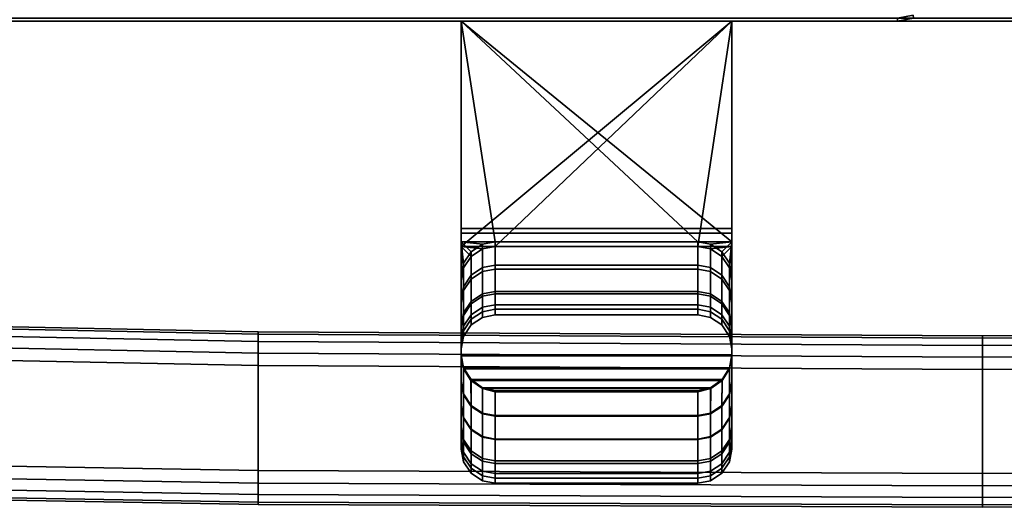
# Model space of a CAD drawing. Extents: x -17.9 to 17.9, y -15.3 to 14.9.
# Tile 5 of 12: x -4.4 to 0.1, y -15.3 to -13.1. Entities that reach past the tile are written whole.
import ezdxf

# ---------------------------------------------------------------- set-up
doc = ezdxf.new("R2010")
doc.units = 0
doc.linetypes.add('SOLIDLINE', pattern=[0])
doc.layers.add('BSH_B36CL80ENS_SYMBOL__1', color=7, linetype='SOLIDLINE')

msp = doc.modelspace()

# ---------------------------------------------------------------- linework, layer by layer
at = {"layer": 'BSH_B36CL80ENS_SYMBOL__1', "color": 7}
for points in [[(-0.319023, -13.0973, 38.5531), (-0.317447, -13.1115, 38.6247), (-0.390636, -13.126, 38.6247), (-0.390636, -13.1115, 38.5515)], [(-0.319023, -13.0973, 71.7012), (-0.390636, -13.1115, 71.7028), (-0.390636, -13.126, 71.6296), (-0.317447, -13.1115, 71.6296)], [(-17.7291, -13.1115, 71.7028), (-17.7291, -13.126, 71.6296), (-0.390636, -13.126, 71.6296), (-0.390636, -13.1115, 71.7028)], [(-0.390636, -13.1115, 38.5515), (-0.390636, -13.126, 38.6247), (-17.7291, -13.126, 38.6247), (-17.7291, -13.1115, 38.5515)], [(-17.7291, -13.1115, 37.8653), (-17.7291, -13.126, 37.7921), (17.7291, -13.126, 37.7921), (17.7291, -13.1115, 37.8653)], [(-17.7291, -13.126, 27.725), (-17.7291, -13.1115, 27.6518), (17.7291, -13.1115, 27.6518), (17.7291, -13.126, 27.725)], [(-17.7291, -13.1115, 26.8774), (-17.7291, -13.126, 26.8042), (17.7291, -13.126, 26.8042), (17.7291, -13.1115, 26.8774)], [(-17.7291, -13.126, 1.49824), (-17.7291, -13.1115, 1.42505), (17.7291, -13.1115, 1.42505), (17.7291, -13.126, 1.49824)], [(-17.7291, -13.126, 71.6296), (-2.38601, -13.126, 66.0516), (-2.38601, -13.126, 68.1054)], [(-17.7291, -13.126, 38.6247), (-2.38601, -13.126, 42.4279), (-2.38601, -13.126, 44.4752)], [(-2.38601, -13.126, 44.4752), (-2.38601, -13.126, 66.0516), (-17.7291, -13.126, 71.6296), (-17.7291, -13.126, 38.6247)], [(-2.38601, -13.126, 68.1054), (-1.14812, -13.126, 68.1054), (-0.390636, -13.126, 71.6296), (-17.7291, -13.126, 71.6296)], [(-0.390636, -13.126, 38.6247), (-1.14812, -13.126, 42.4279), (-2.38601, -13.126, 42.4279), (-17.7291, -13.126, 38.6247)], [(13.647, -13.126, 35.7636), (-13.6804, -13.126, 35.7636), (-17.7291, -13.126, 27.725), (17.7291, -13.126, 27.725)], [(17.7291, -13.126, 37.7921), (-17.7291, -13.126, 37.7921), (-13.6804, -13.126, 37.0091), (13.647, -13.126, 37.0091)], [(13.647, -13.126, 24.6824), (-13.6804, -13.126, 24.6824), (-17.7291, -13.126, 1.49824), (17.7291, -13.126, 1.49824)], [(17.7291, -13.126, 26.8042), (-17.7291, -13.126, 26.8042), (-13.6804, -13.126, 25.9279), (13.647, -13.126, 25.9279)], [(-13.6804, -13.126, 35.7636), (13.647, -13.126, 35.7636), (13.647, -13.126, 37.0091), (-13.6804, -13.126, 37.0091)], [(-13.6804, -13.126, 24.6824), (13.647, -13.126, 24.6824), (13.647, -13.126, 25.9279), (-13.6804, -13.126, 25.9279)], [(-1.14812, -13.126, 44.4752), (-1.14812, -13.126, 66.0516), (-2.38601, -13.126, 66.0516), (-2.38601, -13.126, 44.4752)], [(-1.14812, -13.126, 42.4279), (-1.14812, -14.0735, 42.4279), (-2.38601, -14.0735, 42.4279), (-2.38601, -13.126, 42.4279)], [(-2.38601, -13.126, 68.1054), (-2.38601, -14.0945, 68.1054), (-1.14812, -14.0945, 68.1054), (-1.14812, -13.126, 68.1054)], [(-2.38601, -14.1342, 44.4752), (-2.38601, -13.126, 44.4752), (-2.38601, -13.126, 42.4279), (-2.38601, -14.0735, 42.4279)], [(-2.38601, -14.0945, 68.1054), (-2.38601, -13.126, 68.1054), (-2.38601, -13.126, 66.0516), (-2.38601, -14.1552, 66.0516)], [(-2.38601, -13.126, 44.4752), (-2.38601, -14.1342, 44.4752), (-2.23112, -14.1342, 44.4752)], [(-2.38601, -13.126, 44.4752), (-2.23112, -14.1342, 44.4752), (-1.303, -14.1342, 44.4752)], [(-2.38601, -13.126, 44.4752), (-1.303, -14.1342, 44.4752), (-1.14812, -14.1342, 44.4752)], [(-2.38601, -13.126, 44.4752), (-1.14812, -14.1342, 44.4752), (-1.14812, -13.126, 44.4752)], [(-1.14812, -13.126, 66.0516), (-2.23112, -14.1552, 66.0516), (-2.38601, -14.1552, 66.0516)], [(-1.14812, -13.126, 66.0516), (-2.38601, -14.1552, 66.0516), (-2.38601, -13.126, 66.0516)], [(-1.14812, -13.126, 66.0516), (-1.303, -14.1552, 66.0516), (-2.23112, -14.1552, 66.0516)], [(-1.14812, -13.126, 66.0516), (-1.14812, -14.1552, 66.0516), (-1.303, -14.1552, 66.0516)], [(-1.14812, -13.126, 44.4752), (-1.14812, -14.1342, 44.4752), (-1.14812, -14.0735, 42.4279), (-1.14812, -13.126, 42.4279)], [(-1.14812, -13.126, 68.1054), (-1.14812, -14.0945, 68.1054), (-1.14812, -14.1552, 66.0516), (-1.14812, -13.126, 66.0516)], [(-1.14812, -13.126, 68.1054), (-1.14812, -13.126, 66.0516), (-1.14812, -13.126, 44.4752)], [(-1.14812, -13.126, 68.1054), (-1.14812, -13.126, 44.4752), (-1.14812, -13.126, 42.4279)], [(-1.14812, -13.126, 68.1054), (-1.14812, -13.126, 42.4279), (-0.390636, -13.126, 38.6247)], [(-1.14812, -13.126, 68.1054), (-0.390636, -13.126, 38.6247), (-0.390636, -13.126, 71.6296)], [(-0.390636, -13.126, 38.6247), (-0.317447, -13.1115, 38.6247), (-0.317447, -13.1115, 71.6296), (-0.390636, -13.126, 71.6296)], [(-1.14812, -14.0735, 42.4279), (-1.14812, -14.6547, 42.4667), (-2.38601, -14.6547, 42.4667), (-2.38601, -14.0735, 42.4279)], [(-2.38601, -14.0735, 42.4279), (-2.38601, -14.6547, 42.4667), (-2.38601, -14.7763, 44.4752)], [(-2.38601, -14.0735, 42.4279), (-2.38601, -14.7763, 44.4752), (-2.38601, -14.2893, 44.4752)], [(-2.38601, -14.0735, 42.4279), (-2.38601, -14.2893, 44.4752), (-2.38601, -14.1342, 44.4752)], [(-2.38601, -14.0945, 68.1054), (-2.38601, -14.6507, 68.0805), (-1.14812, -14.6507, 68.0805), (-1.14812, -14.0945, 68.1054)], [(-2.38601, -14.1552, 66.0516), (-2.38601, -14.6507, 68.0805), (-2.38601, -14.0945, 68.1054)], [(-1.14812, -14.1342, 44.4752), (-1.14812, -14.6547, 42.4667), (-1.14812, -14.0735, 42.4279)], [(-1.14812, -14.0945, 68.1054), (-1.14812, -14.6507, 68.0805), (-1.14812, -14.7722, 66.0516)], [(-1.14812, -14.0945, 68.1054), (-1.14812, -14.7722, 66.0516), (-1.14812, -14.3103, 66.0516)], [(-1.14812, -14.0945, 68.1054), (-1.14812, -14.3103, 66.0516), (-1.14812, -14.1552, 66.0516)], [(-2.38601, -14.1342, 44.4752), (-2.37513, -14.2322, 44.4752), (-2.34064, -14.1797, 44.4752)], [(-2.38601, -14.2893, 44.4752), (-2.37513, -14.2322, 44.4752), (-2.38601, -14.1342, 44.4752)], [(-2.34064, -14.1797, 44.4752), (-2.28814, -14.1451, 44.4752), (-2.38601, -14.1342, 44.4752)], [(-2.28814, -14.1451, 44.4752), (-2.23112, -14.1342, 44.4752), (-2.38601, -14.1342, 44.4752)], [(-2.28814, -14.1451, 44.4752), (-2.28814, -14.2696, 46.4975), (-2.23112, -14.2588, 46.4975), (-2.23112, -14.1342, 44.4752)], [(-1.303, -14.2588, 46.4975), (-1.303, -14.1342, 44.4752), (-2.23112, -14.1342, 44.4752), (-2.23112, -14.2588, 46.4975)], [(-1.14812, -14.1342, 44.4752), (-1.303, -14.1342, 44.4752), (-1.24599, -14.1451, 44.4752)], [(-1.24599, -14.1451, 44.4752), (-1.303, -14.1342, 44.4752), (-1.303, -14.2588, 46.4975), (-1.24599, -14.2696, 46.4975)], [(-1.24599, -14.1451, 44.4752), (-1.19348, -14.1797, 44.4752), (-1.14812, -14.1342, 44.4752)], [(-1.19348, -14.1797, 44.4752), (-1.15899, -14.2322, 44.4752), (-1.14812, -14.1342, 44.4752)], [(-1.14812, -14.1342, 44.4752), (-1.15899, -14.2322, 44.4752), (-1.14812, -14.2893, 44.4752)], [(-1.14812, -14.1342, 44.4752), (-1.14812, -14.2893, 44.4752), (-1.14812, -14.7763, 44.4752)], [(-1.14812, -14.1342, 44.4752), (-1.14812, -14.7763, 44.4752), (-1.14812, -14.6547, 42.4667)], [(-2.38601, -14.1552, 66.0516), (-2.28814, -14.1661, 66.0516), (-2.34064, -14.2007, 66.0516)], [(-2.37513, -14.2532, 66.0516), (-2.38601, -14.3103, 66.0516), (-2.38601, -14.1552, 66.0516)], [(-2.28814, -14.1661, 66.0516), (-2.38601, -14.1552, 66.0516), (-2.23112, -14.1552, 66.0516)], [(-2.34064, -14.2007, 66.0516), (-2.37513, -14.2532, 66.0516), (-2.38601, -14.1552, 66.0516)], [(-2.38601, -14.1552, 66.0516), (-2.38601, -14.3103, 66.0516), (-2.38601, -14.7722, 66.0516)], [(-2.38601, -14.1552, 66.0516), (-2.38601, -14.7722, 66.0516), (-2.38601, -14.6507, 68.0805)], [(-2.37513, -14.2322, 44.4752), (-2.37513, -14.3567, 46.4975), (-2.34064, -14.3041, 46.4975), (-2.34064, -14.1797, 44.4752)], [(-2.34064, -14.1797, 44.4752), (-2.34064, -14.3041, 46.4975), (-2.28814, -14.2696, 46.4975), (-2.28814, -14.1451, 44.4752)], [(-2.28814, -14.252, 63.8029), (-2.34064, -14.2865, 63.8029), (-2.34064, -14.2007, 66.0516), (-2.28814, -14.1661, 66.0516)], [(-2.23112, -14.2411, 63.8029), (-2.28814, -14.252, 63.8029), (-2.28814, -14.1661, 66.0516), (-2.23112, -14.1552, 66.0516)], [(-1.303, -14.2411, 63.8029), (-2.23112, -14.2411, 63.8029), (-2.23112, -14.1552, 66.0516), (-1.303, -14.1552, 66.0516)], [(-1.14812, -14.1552, 66.0516), (-1.24599, -14.1661, 66.0516), (-1.303, -14.1552, 66.0516)], [(-1.24599, -14.252, 63.8029), (-1.303, -14.2411, 63.8029), (-1.303, -14.1552, 66.0516), (-1.24599, -14.1661, 66.0516)], [(-1.24599, -14.1451, 44.4752), (-1.24599, -14.2696, 46.4975), (-1.19348, -14.3041, 46.4975), (-1.19348, -14.1797, 44.4752)], [(-1.19348, -14.2007, 66.0516), (-1.24599, -14.1661, 66.0516), (-1.14812, -14.1552, 66.0516)], [(-1.19348, -14.2865, 63.8029), (-1.24599, -14.252, 63.8029), (-1.24599, -14.1661, 66.0516), (-1.19348, -14.2007, 66.0516)], [(-1.15899, -14.2532, 66.0516), (-1.19348, -14.2007, 66.0516), (-1.14812, -14.1552, 66.0516)], [(-1.19348, -14.1797, 44.4752), (-1.19348, -14.3041, 46.4975), (-1.15899, -14.3567, 46.4975), (-1.15899, -14.2322, 44.4752)], [(-1.14812, -14.1552, 66.0516), (-1.14812, -14.3103, 66.0516), (-1.15899, -14.2532, 66.0516)], [(-2.37513, -14.2322, 44.4752), (-2.38601, -14.2893, 44.4752), (-2.38601, -14.4137, 46.4975), (-2.37513, -14.3567, 46.4975)], [(-2.34064, -14.2865, 63.8029), (-2.37513, -14.3391, 63.8029), (-2.37513, -14.2532, 66.0516), (-2.34064, -14.2007, 66.0516)], [(-1.15899, -14.3391, 63.8029), (-1.19348, -14.2865, 63.8029), (-1.19348, -14.2007, 66.0516), (-1.15899, -14.2532, 66.0516)], [(-1.15899, -14.2322, 44.4752), (-1.15899, -14.3567, 46.4975), (-1.14812, -14.4137, 46.4975), (-1.14812, -14.2893, 44.4752)], [(-2.37513, -14.3391, 63.8029), (-2.38601, -14.3962, 63.8029), (-2.38601, -14.3103, 66.0516), (-2.37513, -14.2532, 66.0516)], [(-2.28814, -14.383, 60.8029), (-2.34064, -14.4175, 60.8029), (-2.34064, -14.2865, 63.8029), (-2.28814, -14.252, 63.8029)], [(-2.28814, -14.2696, 46.4975), (-2.34064, -14.3041, 46.4975), (-2.34064, -14.4064, 48.8029), (-2.28814, -14.3719, 48.8029)], [(-2.23112, -14.3721, 60.8029), (-2.28814, -14.383, 60.8029), (-2.28814, -14.252, 63.8029), (-2.23112, -14.2411, 63.8029)], [(-2.23112, -14.2588, 46.4975), (-2.28814, -14.2696, 46.4975), (-2.28814, -14.3719, 48.8029), (-2.23112, -14.361, 48.8029)], [(-1.303, -14.2411, 63.8029), (-1.303, -14.3721, 60.8029), (-2.23112, -14.3721, 60.8029), (-2.23112, -14.2411, 63.8029)], [(-1.303, -14.361, 48.8029), (-1.303, -14.2588, 46.4975), (-2.23112, -14.2588, 46.4975), (-2.23112, -14.361, 48.8029)], [(-1.24599, -14.383, 60.8029), (-1.303, -14.3721, 60.8029), (-1.303, -14.2411, 63.8029), (-1.24599, -14.252, 63.8029)], [(-1.24599, -14.2696, 46.4975), (-1.303, -14.2588, 46.4975), (-1.303, -14.361, 48.8029), (-1.24599, -14.3719, 48.8029)], [(-1.19348, -14.4175, 60.8029), (-1.24599, -14.383, 60.8029), (-1.24599, -14.252, 63.8029), (-1.19348, -14.2865, 63.8029)], [(-1.19348, -14.3041, 46.4975), (-1.24599, -14.2696, 46.4975), (-1.24599, -14.3719, 48.8029), (-1.19348, -14.4064, 48.8029)], [(-1.14812, -14.3962, 63.8029), (-1.15899, -14.3391, 63.8029), (-1.15899, -14.2532, 66.0516), (-1.14812, -14.3103, 66.0516)], [(-2.38601, -14.4137, 46.4975), (-2.38601, -14.2893, 44.4752), (-2.38601, -14.7763, 44.4752), (-2.38601, -14.8801, 46.4975)], [(-2.38601, -14.3962, 63.8029), (-2.38601, -14.883, 63.8029), (-2.38601, -14.7722, 66.0516), (-2.38601, -14.3103, 66.0516)], [(-2.34064, -14.4175, 60.8029), (-2.37513, -14.47, 60.8029), (-2.37513, -14.3391, 63.8029), (-2.34064, -14.2865, 63.8029)], [(-2.34064, -14.3041, 46.4975), (-2.37513, -14.3567, 46.4975), (-2.37513, -14.4589, 48.8029), (-2.34064, -14.4064, 48.8029)], [(-1.15899, -14.47, 60.8029), (-1.19348, -14.4175, 60.8029), (-1.19348, -14.2865, 63.8029), (-1.15899, -14.3391, 63.8029)], [(-1.15899, -14.3567, 46.4975), (-1.19348, -14.3041, 46.4975), (-1.19348, -14.4064, 48.8029), (-1.15899, -14.4589, 48.8029)], [(-1.14812, -14.8801, 46.4975), (-1.14812, -14.7763, 44.4752), (-1.14812, -14.2893, 44.4752), (-1.14812, -14.4137, 46.4975)], [(-1.14812, -14.883, 63.8029), (-1.14812, -14.3962, 63.8029), (-1.14812, -14.3103, 66.0516), (-1.14812, -14.7722, 66.0516)], [(-2.37513, -14.47, 60.8029), (-2.38601, -14.5271, 60.8029), (-2.38601, -14.3962, 63.8029), (-2.37513, -14.3391, 63.8029)], [(-2.37513, -14.3567, 46.4975), (-2.38601, -14.4137, 46.4975), (-2.38601, -14.5159, 48.8029), (-2.37513, -14.4589, 48.8029)], [(-2.23112, -14.361, 48.8029), (-2.28814, -14.3719, 48.8029), (-2.28814, -14.4332, 51.8029), (-2.23112, -14.4223, 51.8029)], [(-1.303, -14.4223, 51.8029), (-1.303, -14.361, 48.8029), (-2.23112, -14.361, 48.8029), (-2.23112, -14.4223, 51.8029)], [(-1.24599, -14.3719, 48.8029), (-1.303, -14.361, 48.8029), (-1.303, -14.4223, 51.8029), (-1.24599, -14.4332, 51.8029)], [(-1.14812, -14.5271, 60.8029), (-1.15899, -14.47, 60.8029), (-1.15899, -14.3391, 63.8029), (-1.14812, -14.3962, 63.8029)], [(-1.14812, -14.4137, 46.4975), (-1.15899, -14.3567, 46.4975), (-1.15899, -14.4589, 48.8029), (-1.14812, -14.5159, 48.8029)], [(-2.38601, -14.3962, 63.8029), (-2.38601, -14.5271, 60.8029), (-2.38601, -14.9926, 60.8029), (-2.38601, -14.883, 63.8029)], [(-2.38601, -14.5159, 48.8029), (-2.38601, -14.4137, 46.4975), (-2.38601, -14.8801, 46.4975), (-2.38601, -14.9799, 48.8029)], [(-2.34064, -14.4064, 48.8029), (-2.37513, -14.4589, 48.8029), (-2.37513, -14.5201, 51.8029), (-2.34064, -14.4676, 51.8029)], [(-2.28814, -14.3719, 48.8029), (-2.34064, -14.4064, 48.8029), (-2.34064, -14.4676, 51.8029), (-2.28814, -14.4332, 51.8029)], [(-2.28814, -14.4532, 57.8029), (-2.34064, -14.4876, 57.8029), (-2.34064, -14.4175, 60.8029), (-2.28814, -14.383, 60.8029)], [(-2.23112, -14.4423, 57.8029), (-2.28814, -14.4532, 57.8029), (-2.28814, -14.383, 60.8029), (-2.23112, -14.3721, 60.8029)], [(-1.303, -14.3721, 60.8029), (-1.303, -14.4423, 57.8029), (-2.23112, -14.4423, 57.8029), (-2.23112, -14.3721, 60.8029)], [(-1.24599, -14.4532, 57.8029), (-1.303, -14.4423, 57.8029), (-1.303, -14.3721, 60.8029), (-1.24599, -14.383, 60.8029)], [(-1.19348, -14.4064, 48.8029), (-1.24599, -14.3719, 48.8029), (-1.24599, -14.4332, 51.8029), (-1.19348, -14.4676, 51.8029)], [(-1.19348, -14.4876, 57.8029), (-1.24599, -14.4532, 57.8029), (-1.24599, -14.383, 60.8029), (-1.19348, -14.4175, 60.8029)], [(-1.15899, -14.4589, 48.8029), (-1.19348, -14.4064, 48.8029), (-1.19348, -14.4676, 51.8029), (-1.15899, -14.5201, 51.8029)], [(-1.14812, -14.883, 63.8029), (-1.14812, -14.9926, 60.8029), (-1.14812, -14.5271, 60.8029), (-1.14812, -14.3962, 63.8029)], [(-1.14812, -14.9799, 48.8029), (-1.14812, -14.8801, 46.4975), (-1.14812, -14.4137, 46.4975), (-1.14812, -14.5159, 48.8029)], [(-2.37513, -14.4589, 48.8029), (-2.38601, -14.5159, 48.8029), (-2.38601, -14.5772, 51.8029), (-2.37513, -14.5201, 51.8029)], [(-2.34064, -14.4876, 57.8029), (-2.37513, -14.5402, 57.8029), (-2.37513, -14.47, 60.8029), (-2.34064, -14.4175, 60.8029)], [(-2.28814, -14.4332, 51.8029), (-2.34064, -14.4676, 51.8029), (-2.34064, -14.5135, 54.8029), (-2.28814, -14.4791, 54.8029)], [(-2.28814, -14.4791, 54.8029), (-2.34064, -14.5135, 54.8029), (-2.34064, -14.4876, 57.8029), (-2.28814, -14.4532, 57.8029)], [(-2.23112, -14.4223, 51.8029), (-2.28814, -14.4332, 51.8029), (-2.28814, -14.4791, 54.8029), (-2.23112, -14.4682, 54.8029)], [(-2.23112, -14.4682, 54.8029), (-2.28814, -14.4791, 54.8029), (-2.28814, -14.4532, 57.8029), (-2.23112, -14.4423, 57.8029)], [(-1.303, -14.4682, 54.8029), (-1.303, -14.4223, 51.8029), (-2.23112, -14.4223, 51.8029), (-2.23112, -14.4682, 54.8029)], [(-1.303, -14.4423, 57.8029), (-1.303, -14.4682, 54.8029), (-2.23112, -14.4682, 54.8029), (-2.23112, -14.4423, 57.8029)], [(-1.24599, -14.4332, 51.8029), (-1.303, -14.4223, 51.8029), (-1.303, -14.4682, 54.8029), (-1.24599, -14.4791, 54.8029)], [(-1.24599, -14.4791, 54.8029), (-1.303, -14.4682, 54.8029), (-1.303, -14.4423, 57.8029), (-1.24599, -14.4532, 57.8029)], [(-1.19348, -14.4676, 51.8029), (-1.24599, -14.4332, 51.8029), (-1.24599, -14.4791, 54.8029), (-1.19348, -14.5135, 54.8029)], [(-1.19348, -14.5135, 54.8029), (-1.24599, -14.4791, 54.8029), (-1.24599, -14.4532, 57.8029), (-1.19348, -14.4876, 57.8029)], [(-1.15899, -14.5402, 57.8029), (-1.19348, -14.4876, 57.8029), (-1.19348, -14.4175, 60.8029), (-1.15899, -14.47, 60.8029)], [(-1.14812, -14.5159, 48.8029), (-1.15899, -14.4589, 48.8029), (-1.15899, -14.5201, 51.8029), (-1.14812, -14.5772, 51.8029)], [(-3.31487, -14.5447, 35.9185), (-6.31487, -14.4843, 35.9185), (-6.31487, -14.4843, 36.8542), (-3.31487, -14.5447, 36.8542)], [(-6.31487, -14.4843, 36.8542), (-6.31487, -14.4952, 36.9112), (-3.31487, -14.5556, 36.9112), (-3.31487, -14.5447, 36.8542)], [(-6.31487, -14.4952, 35.8615), (-6.31487, -14.4843, 35.9185), (-3.31487, -14.5447, 35.9185), (-3.31487, -14.5556, 35.8615)], [(-3.31487, -14.5447, 24.8373), (-6.31487, -14.4843, 24.8373), (-6.31487, -14.4843, 25.773), (-3.31487, -14.5447, 25.773)], [(-6.31487, -14.4843, 25.773), (-6.31487, -14.4952, 25.83), (-3.31487, -14.5556, 25.83), (-3.31487, -14.5447, 25.773)], [(-6.31487, -14.4952, 24.7803), (-6.31487, -14.4843, 24.8373), (-3.31487, -14.5447, 24.8373), (-3.31487, -14.5556, 24.7803)], [(-6.31487, -14.5297, 35.809), (-6.31487, -14.4952, 35.8615), (-3.31487, -14.5556, 35.8615), (-3.31487, -14.5901, 35.809)], [(-6.31487, -14.4952, 36.9112), (-6.31487, -14.5297, 36.9637), (-3.31487, -14.5901, 36.9637), (-3.31487, -14.5556, 36.9112)], [(-6.31487, -14.5297, 24.7278), (-6.31487, -14.4952, 24.7803), (-3.31487, -14.5556, 24.7803), (-3.31487, -14.5901, 24.7278)], [(-6.31487, -14.4952, 25.83), (-6.31487, -14.5297, 25.8825), (-3.31487, -14.5901, 25.8825), (-3.31487, -14.5556, 25.83)], [(-2.37513, -14.5402, 57.8029), (-2.38601, -14.5972, 57.8029), (-2.38601, -14.5271, 60.8029), (-2.37513, -14.47, 60.8029)], [(-2.34064, -14.4676, 51.8029), (-2.37513, -14.5201, 51.8029), (-2.37513, -14.5661, 54.8029), (-2.34064, -14.5135, 54.8029)], [(-2.34064, -14.5135, 54.8029), (-2.37513, -14.5661, 54.8029), (-2.37513, -14.5402, 57.8029), (-2.34064, -14.4876, 57.8029)], [(-1.15899, -14.5201, 51.8029), (-1.19348, -14.4676, 51.8029), (-1.19348, -14.5135, 54.8029), (-1.15899, -14.5661, 54.8029)], [(-1.15899, -14.5661, 54.8029), (-1.19348, -14.5135, 54.8029), (-1.19348, -14.4876, 57.8029), (-1.15899, -14.5402, 57.8029)], [(-1.14812, -14.5972, 57.8029), (-1.15899, -14.5402, 57.8029), (-1.15899, -14.47, 60.8029), (-1.14812, -14.5271, 60.8029)], [(-6.31487, -14.5822, 35.7745), (-6.31487, -14.5297, 35.809), (-3.31487, -14.5901, 35.809), (-3.31487, -14.6426, 35.7745)], [(-6.31487, -14.5297, 36.9637), (-6.31487, -14.5822, 36.9982), (-3.31487, -14.6426, 36.9982), (-3.31487, -14.5901, 36.9637)], [(-6.31487, -14.5822, 24.6933), (-6.31487, -14.5297, 24.7278), (-3.31487, -14.5901, 24.7278), (-3.31487, -14.6426, 24.6933)], [(-6.31487, -14.5297, 25.8825), (-6.31487, -14.5822, 25.917), (-3.31487, -14.6426, 25.917), (-3.31487, -14.5901, 25.8825)], [(-0.000751, -14.563, 35.9185), (-3.31487, -14.5447, 35.9185), (-3.31487, -14.5447, 36.8542), (-0.000751, -14.563, 36.8542)], [(-0.000751, -14.563, 25.773), (-3.31487, -14.5447, 25.773), (-3.31487, -14.5556, 25.83), (-0.000751, -14.5739, 25.83)], [(-0.000751, -14.563, 36.8542), (-3.31487, -14.5447, 36.8542), (-3.31487, -14.5556, 36.9112), (-0.000751, -14.5739, 36.9112)], [(-0.000751, -14.5739, 24.7803), (-3.31487, -14.5556, 24.7803), (-3.31487, -14.5447, 24.8373), (-0.000751, -14.563, 24.8373)], [(-0.000751, -14.5739, 35.8615), (-3.31487, -14.5556, 35.8615), (-3.31487, -14.5447, 35.9185), (-0.000751, -14.563, 35.9185)], [(-0.000751, -14.563, 24.8373), (-3.31487, -14.5447, 24.8373), (-3.31487, -14.5447, 25.773), (-0.000751, -14.563, 25.773)], [(-2.38601, -14.5772, 51.8029), (-2.38601, -14.5159, 48.8029), (-2.38601, -14.9799, 48.8029), (-2.38601, -15.0386, 51.8029)], [(-2.37513, -14.5201, 51.8029), (-2.38601, -14.5772, 51.8029), (-2.38601, -14.6231, 54.8029), (-2.37513, -14.5661, 54.8029)], [(-2.38601, -14.5271, 60.8029), (-2.38601, -14.5972, 57.8029), (-2.38601, -15.0594, 57.8029), (-2.38601, -14.9926, 60.8029)], [(-2.37513, -14.5661, 54.8029), (-2.38601, -14.6231, 54.8029), (-2.38601, -14.5972, 57.8029), (-2.37513, -14.5402, 57.8029)], [(-1.14812, -14.5772, 51.8029), (-1.15899, -14.5201, 51.8029), (-1.15899, -14.5661, 54.8029), (-1.14812, -14.6231, 54.8029)], [(-1.14812, -14.6231, 54.8029), (-1.15899, -14.5661, 54.8029), (-1.15899, -14.5402, 57.8029), (-1.14812, -14.5972, 57.8029)], [(-1.14812, -15.0386, 51.8029), (-1.14812, -14.9799, 48.8029), (-1.14812, -14.5159, 48.8029), (-1.14812, -14.5772, 51.8029)], [(-1.14812, -14.9926, 60.8029), (-1.14812, -15.0594, 57.8029), (-1.14812, -14.5972, 57.8029), (-1.14812, -14.5271, 60.8029)], [(2.97392, -14.5447, 35.9185), (-0.000751, -14.563, 35.9185), (-0.000751, -14.563, 36.8542), (2.97392, -14.5447, 36.8542)], [(-0.000751, -14.563, 36.8542), (-0.000751, -14.5739, 36.9112), (2.97392, -14.5556, 36.9112), (2.97392, -14.5447, 36.8542)], [(-0.000751, -14.5739, 35.8615), (-0.000751, -14.563, 35.9185), (2.97392, -14.5447, 35.9185), (2.97392, -14.5556, 35.8615)], [(2.97392, -14.5447, 24.8373), (-0.000751, -14.563, 24.8373), (-0.000751, -14.563, 25.773), (2.97392, -14.5447, 25.773)], [(-0.000751, -14.563, 25.773), (-0.000751, -14.5739, 25.83), (2.97392, -14.5556, 25.83), (2.97392, -14.5447, 25.773)], [(-0.000751, -14.5739, 24.7803), (-0.000751, -14.563, 24.8373), (2.97392, -14.5447, 24.8373), (2.97392, -14.5556, 24.7803)], [(-6.31487, -14.6392, 35.7636), (-6.31487, -14.5822, 35.7745), (-3.31487, -14.6426, 35.7745), (-3.31487, -14.6996, 35.7636)], [(-6.31487, -14.5822, 36.9982), (-6.31487, -14.6392, 37.0091), (-3.31487, -14.6996, 37.0091), (-3.31487, -14.6426, 36.9982)], [(-6.31487, -14.6392, 24.6824), (-6.31487, -14.5822, 24.6933), (-3.31487, -14.6426, 24.6933), (-3.31487, -14.6996, 24.6824)], [(-6.31487, -14.5822, 25.917), (-6.31487, -14.6392, 25.9279), (-3.31487, -14.6996, 25.9279), (-3.31487, -14.6426, 25.917)], [(-0.000751, -14.6084, 24.7278), (-3.31487, -14.5901, 24.7278), (-3.31487, -14.5556, 24.7803), (-0.000751, -14.5739, 24.7803)], [(-0.000751, -14.6084, 35.809), (-3.31487, -14.5901, 35.809), (-3.31487, -14.5556, 35.8615), (-0.000751, -14.5739, 35.8615)], [(-0.000751, -14.5739, 36.9112), (-3.31487, -14.5556, 36.9112), (-3.31487, -14.5901, 36.9637), (-0.000751, -14.6084, 36.9637)], [(-0.000751, -14.5739, 25.83), (-3.31487, -14.5556, 25.83), (-3.31487, -14.5901, 25.8825), (-0.000751, -14.6084, 25.8825)], [(-0.000751, -14.6609, 24.6933), (-3.31487, -14.6426, 24.6933), (-3.31487, -14.5901, 24.7278), (-0.000751, -14.6084, 24.7278)], [(-0.000751, -14.6609, 35.7745), (-3.31487, -14.6426, 35.7745), (-3.31487, -14.5901, 35.809), (-0.000751, -14.6084, 35.809)], [(-0.000751, -14.6084, 36.9637), (-3.31487, -14.5901, 36.9637), (-3.31487, -14.6426, 36.9982), (-0.000751, -14.6609, 36.9982)], [(-0.000751, -14.6084, 25.8825), (-3.31487, -14.5901, 25.8825), (-3.31487, -14.6426, 25.917), (-0.000751, -14.6609, 25.917)], [(-2.38601, -14.6231, 54.8029), (-2.38601, -14.5772, 51.8029), (-2.38601, -15.0386, 51.8029), (-2.38601, -15.0819, 54.8029)], [(-1.14812, -15.0819, 54.8029), (-1.14812, -15.0386, 51.8029), (-1.14812, -14.5772, 51.8029), (-1.14812, -14.6231, 54.8029)], [(-0.000751, -14.6084, 35.809), (-0.000751, -14.5739, 35.8615), (2.97392, -14.5556, 35.8615), (2.97392, -14.5901, 35.809)], [(-0.000751, -14.5739, 36.9112), (-0.000751, -14.6084, 36.9637), (2.97392, -14.5901, 36.9637), (2.97392, -14.5556, 36.9112)], [(-0.000751, -14.6084, 24.7278), (-0.000751, -14.5739, 24.7803), (2.97392, -14.5556, 24.7803), (2.97392, -14.5901, 24.7278)], [(-0.000751, -14.5739, 25.83), (-0.000751, -14.6084, 25.8825), (2.97392, -14.5901, 25.8825), (2.97392, -14.5556, 25.83)], [(-0.000751, -14.6609, 35.7745), (-0.000751, -14.6084, 35.809), (2.97392, -14.5901, 35.809), (2.97392, -14.6426, 35.7745)], [(-0.000751, -14.6084, 36.9637), (-0.000751, -14.6609, 36.9982), (2.97392, -14.6426, 36.9982), (2.97392, -14.5901, 36.9637)], [(-0.000751, -14.6609, 24.6933), (-0.000751, -14.6084, 24.7278), (2.97392, -14.5901, 24.7278), (2.97392, -14.6426, 24.6933)], [(-0.000751, -14.6084, 25.8825), (-0.000751, -14.6609, 25.917), (2.97392, -14.6426, 25.917), (2.97392, -14.5901, 25.8825)], [(-3.31487, -15.1794, 35.7636), (-6.31487, -15.128, 35.7636), (-6.31487, -14.6392, 35.7636), (-3.31487, -14.6996, 35.7636)], [(-3.31487, -14.6996, 37.0091), (-6.31487, -14.6392, 37.0091), (-6.31487, -15.128, 37.0091), (-3.31487, -15.1794, 37.0091)], [(-3.31487, -15.1794, 24.6824), (-6.31487, -15.128, 24.6824), (-6.31487, -14.6392, 24.6824), (-3.31487, -14.6996, 24.6824)], [(-3.31487, -14.6996, 25.9279), (-6.31487, -14.6392, 25.9279), (-6.31487, -15.128, 25.9279), (-3.31487, -15.1794, 25.9279)], [(-2.38601, -14.5972, 57.8029), (-2.38601, -14.6231, 54.8029), (-2.38601, -15.0819, 54.8029), (-2.38601, -15.0594, 57.8029)], [(-1.14812, -15.0594, 57.8029), (-1.14812, -15.0819, 54.8029), (-1.14812, -14.6231, 54.8029), (-1.14812, -14.5972, 57.8029)], [(-0.000751, -14.7179, 24.6824), (-3.31487, -14.6996, 24.6824), (-3.31487, -14.6426, 24.6933), (-0.000751, -14.6609, 24.6933)], [(-0.000751, -14.7179, 35.7636), (-3.31487, -14.6996, 35.7636), (-3.31487, -14.6426, 35.7745), (-0.000751, -14.6609, 35.7745)], [(-0.000751, -14.6609, 25.917), (-3.31487, -14.6426, 25.917), (-3.31487, -14.6996, 25.9279), (-0.000751, -14.7179, 25.9279)], [(-0.000751, -14.6609, 36.9982), (-3.31487, -14.6426, 36.9982), (-3.31487, -14.6996, 37.0091), (-0.000751, -14.7179, 37.0091)], [(-2.38601, -14.7722, 66.0516), (-2.37513, -14.8293, 66.0516), (-2.37525, -14.7094, 68.0671), (-2.38601, -14.6507, 68.0805)], [(-2.38601, -14.6507, 68.0805), (-2.37525, -14.7094, 68.0671), (-1.15888, -14.7094, 68.0671), (-1.14812, -14.6507, 68.0805)], [(-2.38601, -14.6547, 42.4667), (-2.37527, -14.7137, 42.4813), (-2.37513, -14.8334, 44.4752), (-2.38601, -14.7763, 44.4752)], [(-1.14812, -14.6547, 42.4667), (-1.15885, -14.7137, 42.4813), (-2.37527, -14.7137, 42.4813), (-2.38601, -14.6547, 42.4667)], [(-1.14812, -14.6507, 68.0805), (-1.15888, -14.7094, 68.0671), (-1.15899, -14.8293, 66.0516), (-1.14812, -14.7722, 66.0516)], [(-1.14812, -14.7763, 44.4752), (-1.15899, -14.8334, 44.4752), (-1.15885, -14.7137, 42.4813), (-1.14812, -14.6547, 42.4667)], [(-0.000751, -14.7179, 35.7636), (-0.000751, -14.6609, 35.7745), (2.97392, -14.6426, 35.7745), (2.97392, -14.6996, 35.7636)], [(-0.000751, -14.6609, 36.9982), (-0.000751, -14.7179, 37.0091), (2.97392, -14.6996, 37.0091), (2.97392, -14.6426, 36.9982)], [(-0.000751, -14.7179, 24.6824), (-0.000751, -14.6609, 24.6933), (2.97392, -14.6426, 24.6933), (2.97392, -14.6996, 24.6824)], [(-0.000751, -14.6609, 25.917), (-0.000751, -14.7179, 25.9279), (2.97392, -14.6996, 25.9279), (2.97392, -14.6426, 25.917)], [(-0.000751, -15.1923, 35.7636), (-3.31487, -15.1794, 35.7636), (-3.31487, -14.6996, 35.7636), (-0.000751, -14.7179, 35.7636)], [(-0.000751, -14.7179, 37.0091), (-3.31487, -14.6996, 37.0091), (-3.31487, -15.1794, 37.0091), (-0.000751, -15.1923, 37.0091)], [(-0.000751, -15.1923, 24.6824), (-3.31487, -15.1794, 24.6824), (-3.31487, -14.6996, 24.6824), (-0.000751, -14.7179, 24.6824)], [(-0.000751, -14.7179, 25.9279), (-3.31487, -14.6996, 25.9279), (-3.31487, -15.1794, 25.9279), (-0.000751, -15.1923, 25.9279)], [(-2.37527, -14.7137, 42.4813), (-2.34144, -14.7679, 42.5186), (-2.34064, -14.886, 44.4752), (-2.37513, -14.8334, 44.4752)], [(-1.15885, -14.7137, 42.4813), (-1.19268, -14.7679, 42.5186), (-2.34144, -14.7679, 42.5186), (-2.37527, -14.7137, 42.4813)], [(-2.37513, -14.8293, 66.0516), (-2.34064, -14.8819, 66.0516), (-2.3413, -14.7636, 68.0309), (-2.37525, -14.7094, 68.0671)], [(-2.37525, -14.7094, 68.0671), (-2.3413, -14.7636, 68.0309), (-1.19282, -14.7636, 68.0309), (-1.15888, -14.7094, 68.0671)], [(-1.15888, -14.7094, 68.0671), (-1.19282, -14.7636, 68.0309), (-1.19348, -14.8819, 66.0516), (-1.15899, -14.8293, 66.0516)], [(-1.15899, -14.8334, 44.4752), (-1.19348, -14.886, 44.4752), (-1.19268, -14.7679, 42.5186), (-1.15885, -14.7137, 42.4813)], [(2.97392, -15.1794, 35.7636), (-0.000751, -15.1923, 35.7636), (-0.000751, -14.7179, 35.7636), (2.97392, -14.6996, 35.7636)], [(2.97392, -14.6996, 37.0091), (-0.000751, -14.7179, 37.0091), (-0.000751, -15.1923, 37.0091), (2.97392, -15.1794, 37.0091)], [(2.97392, -15.1794, 24.6824), (-0.000751, -15.1923, 24.6824), (-0.000751, -14.7179, 24.6824), (2.97392, -14.6996, 24.6824)], [(2.97392, -14.6996, 25.9279), (-0.000751, -14.7179, 25.9279), (-0.000751, -15.1923, 25.9279), (2.97392, -15.1794, 25.9279)], [(-2.38601, -14.883, 63.8029), (-2.37513, -14.94, 63.8029), (-2.37513, -14.8293, 66.0516), (-2.38601, -14.7722, 66.0516)], [(-2.34144, -14.7679, 42.5186), (-2.28938, -14.8048, 42.5728), (-2.28814, -14.9205, 44.4752), (-2.34064, -14.886, 44.4752)], [(-1.19268, -14.7679, 42.5186), (-1.24475, -14.8048, 42.5728), (-2.28938, -14.8048, 42.5728), (-2.34144, -14.7679, 42.5186)], [(-2.34064, -14.8819, 66.0516), (-2.28814, -14.9164, 66.0516), (-2.28916, -14.8006, 67.9773), (-2.3413, -14.7636, 68.0309)], [(-2.3413, -14.7636, 68.0309), (-2.28916, -14.8006, 67.9773), (-1.24496, -14.8006, 67.9773), (-1.19282, -14.7636, 68.0309)], [(-1.19282, -14.7636, 68.0309), (-1.24496, -14.8006, 67.9773), (-1.24599, -14.9164, 66.0516), (-1.19348, -14.8819, 66.0516)], [(-1.19348, -14.886, 44.4752), (-1.24599, -14.9205, 44.4752), (-1.24475, -14.8048, 42.5728), (-1.19268, -14.7679, 42.5186)], [(-1.14812, -14.7722, 66.0516), (-1.15899, -14.8293, 66.0516), (-1.15899, -14.94, 63.8029), (-1.14812, -14.883, 63.8029)], [(-2.37513, -14.8334, 44.4752), (-2.37513, -14.9372, 46.4975), (-2.38601, -14.8801, 46.4975), (-2.38601, -14.7763, 44.4752)], [(-2.28938, -14.8048, 42.5728), (-2.23112, -14.8189, 42.6317), (-2.23112, -14.9314, 44.4752), (-2.28814, -14.9205, 44.4752)], [(-1.24475, -14.8048, 42.5728), (-1.303, -14.8189, 42.6317), (-2.23112, -14.8189, 42.6317), (-2.28938, -14.8048, 42.5728)], [(-2.28814, -14.9164, 66.0516), (-2.23112, -14.9273, 66.0516), (-2.23112, -14.8148, 67.9189), (-2.28916, -14.8006, 67.9773)], [(-2.28916, -14.8006, 67.9773), (-2.23112, -14.8148, 67.9189), (-1.303, -14.8148, 67.9189), (-1.24496, -14.8006, 67.9773)], [(-1.303, -14.9273, 66.0516), (-1.303, -14.8148, 67.9189), (-2.23112, -14.8148, 67.9189), (-2.23112, -14.9273, 66.0516)], [(-1.303, -14.8189, 42.6317), (-1.303, -14.9314, 44.4752), (-2.23112, -14.9314, 44.4752), (-2.23112, -14.8189, 42.6317)], [(-1.24496, -14.8006, 67.9773), (-1.303, -14.8148, 67.9189), (-1.303, -14.9273, 66.0516), (-1.24599, -14.9164, 66.0516)], [(-1.24599, -14.9205, 44.4752), (-1.303, -14.9314, 44.4752), (-1.303, -14.8189, 42.6317), (-1.24475, -14.8048, 42.5728)], [(-1.14812, -14.7763, 44.4752), (-1.14812, -14.8801, 46.4975), (-1.15899, -14.9372, 46.4975), (-1.15899, -14.8334, 44.4752)], [(-2.37513, -14.94, 63.8029), (-2.34064, -14.9926, 63.8029), (-2.34064, -14.8819, 66.0516), (-2.37513, -14.8293, 66.0516)], [(-2.34064, -14.886, 44.4752), (-2.34064, -14.9897, 46.4975), (-2.37513, -14.9372, 46.4975), (-2.37513, -14.8334, 44.4752)], [(-1.15899, -14.8293, 66.0516), (-1.19348, -14.8819, 66.0516), (-1.19348, -14.9926, 63.8029), (-1.15899, -14.94, 63.8029)], [(-1.15899, -14.8334, 44.4752), (-1.15899, -14.9372, 46.4975), (-1.19348, -14.9897, 46.4975), (-1.19348, -14.886, 44.4752)], [(-2.38601, -14.8801, 46.4975), (-2.37513, -14.9372, 46.4975), (-2.37513, -15.0369, 48.8029), (-2.38601, -14.9799, 48.8029)], [(-2.38601, -14.9926, 60.8029), (-2.37513, -15.0497, 60.8029), (-2.37513, -14.94, 63.8029), (-2.38601, -14.883, 63.8029)], [(-2.34064, -14.9926, 63.8029), (-2.28814, -15.0271, 63.8029), (-2.28814, -14.9164, 66.0516), (-2.34064, -14.8819, 66.0516)], [(-2.28814, -14.9205, 44.4752), (-2.28814, -15.0242, 46.4975), (-2.34064, -14.9897, 46.4975), (-2.34064, -14.886, 44.4752)], [(-1.19348, -14.8819, 66.0516), (-1.24599, -14.9164, 66.0516), (-1.24599, -15.0271, 63.8029), (-1.19348, -14.9926, 63.8029)], [(-1.19348, -14.886, 44.4752), (-1.19348, -14.9897, 46.4975), (-1.24599, -15.0242, 46.4975), (-1.24599, -14.9205, 44.4752)], [(-1.14812, -14.9799, 48.8029), (-1.15899, -15.0369, 48.8029), (-1.15899, -14.9372, 46.4975), (-1.14812, -14.8801, 46.4975)], [(-1.14812, -14.883, 63.8029), (-1.15899, -14.94, 63.8029), (-1.15899, -15.0497, 60.8029), (-1.14812, -14.9926, 60.8029)], [(-2.37513, -14.9372, 46.4975), (-2.34064, -14.9897, 46.4975), (-2.34064, -15.0894, 48.8029), (-2.37513, -15.0369, 48.8029)], [(-2.37513, -15.0497, 60.8029), (-2.34064, -15.1022, 60.8029), (-2.34064, -14.9926, 63.8029), (-2.37513, -14.94, 63.8029)], [(-2.28814, -15.0271, 63.8029), (-2.23112, -15.038, 63.8029), (-2.23112, -14.9273, 66.0516), (-2.28814, -14.9164, 66.0516)], [(-2.28814, -14.9205, 44.4752), (-2.23112, -14.9314, 44.4752), (-2.23112, -15.0351, 46.4975), (-2.28814, -15.0242, 46.4975)], [(-2.23112, -15.038, 63.8029), (-1.303, -15.038, 63.8029), (-1.303, -14.9273, 66.0516), (-2.23112, -14.9273, 66.0516)], [(-2.23112, -15.0351, 46.4975), (-2.23112, -14.9314, 44.4752), (-1.303, -14.9314, 44.4752), (-1.303, -15.0351, 46.4975)], [(-1.24599, -14.9164, 66.0516), (-1.303, -14.9273, 66.0516), (-1.303, -15.038, 63.8029), (-1.24599, -15.0271, 63.8029)], [(-1.24599, -14.9205, 44.4752), (-1.24599, -15.0242, 46.4975), (-1.303, -15.0351, 46.4975), (-1.303, -14.9314, 44.4752)], [(-1.15899, -15.0369, 48.8029), (-1.19348, -15.0894, 48.8029), (-1.19348, -14.9897, 46.4975), (-1.15899, -14.9372, 46.4975)], [(-1.15899, -14.94, 63.8029), (-1.19348, -14.9926, 63.8029), (-1.19348, -15.1022, 60.8029), (-1.15899, -15.0497, 60.8029)], [(-2.38601, -14.9799, 48.8029), (-2.37513, -15.0369, 48.8029), (-2.37513, -15.0956, 51.8029), (-2.38601, -15.0386, 51.8029)], [(-2.38601, -15.0594, 57.8029), (-2.37513, -15.1164, 57.8029), (-2.37513, -15.0497, 60.8029), (-2.38601, -14.9926, 60.8029)], [(-2.34064, -14.9897, 46.4975), (-2.28814, -15.0242, 46.4975), (-2.28814, -15.1239, 48.8029), (-2.34064, -15.0894, 48.8029)], [(-2.34064, -15.1022, 60.8029), (-2.28814, -15.1367, 60.8029), (-2.28814, -15.0271, 63.8029), (-2.34064, -14.9926, 63.8029)], [(-1.19348, -15.0894, 48.8029), (-1.24599, -15.1239, 48.8029), (-1.24599, -15.0242, 46.4975), (-1.19348, -14.9897, 46.4975)], [(-1.19348, -14.9926, 63.8029), (-1.24599, -15.0271, 63.8029), (-1.24599, -15.1367, 60.8029), (-1.19348, -15.1022, 60.8029)], [(-1.14812, -15.0386, 51.8029), (-1.15899, -15.0956, 51.8029), (-1.15899, -15.0369, 48.8029), (-1.14812, -14.9799, 48.8029)], [(-1.14812, -14.9926, 60.8029), (-1.15899, -15.0497, 60.8029), (-1.15899, -15.1164, 57.8029), (-1.14812, -15.0594, 57.8029)], [(-2.38601, -15.0386, 51.8029), (-2.37513, -15.0956, 51.8029), (-2.37513, -15.1389, 54.8029), (-2.38601, -15.0819, 54.8029)], [(-2.37513, -15.0369, 48.8029), (-2.34064, -15.0894, 48.8029), (-2.34064, -15.1481, 51.8029), (-2.37513, -15.0956, 51.8029)], [(-2.28814, -15.0242, 46.4975), (-2.23112, -15.0351, 46.4975), (-2.23112, -15.1348, 48.8029), (-2.28814, -15.1239, 48.8029)], [(-2.28814, -15.1367, 60.8029), (-2.23112, -15.1476, 60.8029), (-2.23112, -15.038, 63.8029), (-2.28814, -15.0271, 63.8029)], [(-2.23112, -15.1348, 48.8029), (-2.23112, -15.0351, 46.4975), (-1.303, -15.0351, 46.4975), (-1.303, -15.1348, 48.8029)], [(-2.23112, -15.038, 63.8029), (-2.23112, -15.1476, 60.8029), (-1.303, -15.1476, 60.8029), (-1.303, -15.038, 63.8029)], [(-1.24599, -15.1239, 48.8029), (-1.303, -15.1348, 48.8029), (-1.303, -15.0351, 46.4975), (-1.24599, -15.0242, 46.4975)], [(-1.24599, -15.0271, 63.8029), (-1.303, -15.038, 63.8029), (-1.303, -15.1476, 60.8029), (-1.24599, -15.1367, 60.8029)], [(-1.15899, -15.0956, 51.8029), (-1.19348, -15.1481, 51.8029), (-1.19348, -15.0894, 48.8029), (-1.15899, -15.0369, 48.8029)], [(-1.14812, -15.0819, 54.8029), (-1.15899, -15.1389, 54.8029), (-1.15899, -15.0956, 51.8029), (-1.14812, -15.0386, 51.8029)], [(-2.38601, -15.0819, 54.8029), (-2.37513, -15.1389, 54.8029), (-2.37513, -15.1164, 57.8029), (-2.38601, -15.0594, 57.8029)], [(-2.37513, -15.1164, 57.8029), (-2.34064, -15.169, 57.8029), (-2.34064, -15.1022, 60.8029), (-2.37513, -15.0497, 60.8029)], [(-2.34064, -15.0894, 48.8029), (-2.28814, -15.1239, 48.8029), (-2.28814, -15.1826, 51.8029), (-2.34064, -15.1481, 51.8029)], [(-1.19348, -15.1481, 51.8029), (-1.24599, -15.1826, 51.8029), (-1.24599, -15.1239, 48.8029), (-1.19348, -15.0894, 48.8029)], [(-1.15899, -15.0497, 60.8029), (-1.19348, -15.1022, 60.8029), (-1.19348, -15.169, 57.8029), (-1.15899, -15.1164, 57.8029)], [(-1.14812, -15.0594, 57.8029), (-1.15899, -15.1164, 57.8029), (-1.15899, -15.1389, 54.8029), (-1.14812, -15.0819, 54.8029)], [(-6.31487, -15.185, 35.7745), (-6.31487, -15.128, 35.7636), (-3.31487, -15.1794, 35.7636), (-3.31487, -15.2365, 35.7745)], [(-3.31487, -15.2365, 36.9982), (-3.31487, -15.1794, 37.0091), (-6.31487, -15.128, 37.0091), (-6.31487, -15.185, 36.9982)], [(-6.31487, -15.185, 24.6933), (-6.31487, -15.128, 24.6824), (-3.31487, -15.1794, 24.6824), (-3.31487, -15.2365, 24.6933)], [(-3.31487, -15.2365, 25.917), (-3.31487, -15.1794, 25.9279), (-6.31487, -15.128, 25.9279), (-6.31487, -15.185, 25.917)], [(-2.37513, -15.0956, 51.8029), (-2.34064, -15.1481, 51.8029), (-2.34064, -15.1914, 54.8029), (-2.37513, -15.1389, 54.8029)], [(-2.37513, -15.1389, 54.8029), (-2.34064, -15.1914, 54.8029), (-2.34064, -15.169, 57.8029), (-2.37513, -15.1164, 57.8029)], [(-2.34064, -15.169, 57.8029), (-2.28814, -15.2034, 57.8029), (-2.28814, -15.1367, 60.8029), (-2.34064, -15.1022, 60.8029)], [(-2.28814, -15.1239, 48.8029), (-2.23112, -15.1348, 48.8029), (-2.23112, -15.1934, 51.8029), (-2.28814, -15.1826, 51.8029)], [(-2.23112, -15.1934, 51.8029), (-2.23112, -15.1348, 48.8029), (-1.303, -15.1348, 48.8029), (-1.303, -15.1934, 51.8029)], [(-1.24599, -15.1826, 51.8029), (-1.303, -15.1934, 51.8029), (-1.303, -15.1348, 48.8029), (-1.24599, -15.1239, 48.8029)], [(-1.19348, -15.1022, 60.8029), (-1.24599, -15.1367, 60.8029), (-1.24599, -15.2034, 57.8029), (-1.19348, -15.169, 57.8029)], [(-1.15899, -15.1389, 54.8029), (-1.19348, -15.1914, 54.8029), (-1.19348, -15.1481, 51.8029), (-1.15899, -15.0956, 51.8029)], [(-1.15899, -15.1164, 57.8029), (-1.19348, -15.169, 57.8029), (-1.19348, -15.1914, 54.8029), (-1.15899, -15.1389, 54.8029)], [(-0.000751, -15.2493, 36.9982), (-0.000751, -15.1923, 37.0091), (-3.31487, -15.1794, 37.0091), (-3.31487, -15.2365, 36.9982)], [(-0.000751, -15.2493, 24.6933), (-3.31487, -15.2365, 24.6933), (-3.31487, -15.1794, 24.6824), (-0.000751, -15.1923, 24.6824)], [(-0.000751, -15.2493, 35.7745), (-3.31487, -15.2365, 35.7745), (-3.31487, -15.1794, 35.7636), (-0.000751, -15.1923, 35.7636)], [(-0.000751, -15.2493, 25.917), (-0.000751, -15.1923, 25.9279), (-3.31487, -15.1794, 25.9279), (-3.31487, -15.2365, 25.917)], [(-2.34064, -15.1481, 51.8029), (-2.28814, -15.1826, 51.8029), (-2.28814, -15.2259, 54.8029), (-2.34064, -15.1914, 54.8029)], [(-2.34064, -15.1914, 54.8029), (-2.28814, -15.2259, 54.8029), (-2.28814, -15.2034, 57.8029), (-2.34064, -15.169, 57.8029)], [(-2.28814, -15.2034, 57.8029), (-2.23112, -15.2143, 57.8029), (-2.23112, -15.1476, 60.8029), (-2.28814, -15.1367, 60.8029)], [(-2.23112, -15.1476, 60.8029), (-2.23112, -15.2143, 57.8029), (-1.303, -15.2143, 57.8029), (-1.303, -15.1476, 60.8029)], [(-1.24599, -15.1367, 60.8029), (-1.303, -15.1476, 60.8029), (-1.303, -15.2143, 57.8029), (-1.24599, -15.2034, 57.8029)], [(-1.19348, -15.1914, 54.8029), (-1.24599, -15.2259, 54.8029), (-1.24599, -15.1826, 51.8029), (-1.19348, -15.1481, 51.8029)], [(-1.19348, -15.169, 57.8029), (-1.24599, -15.2034, 57.8029), (-1.24599, -15.2259, 54.8029), (-1.19348, -15.1914, 54.8029)], [(-0.000751, -15.2493, 35.7745), (-0.000751, -15.1923, 35.7636), (2.97392, -15.1794, 35.7636), (2.97392, -15.2365, 35.7745)], [(2.97392, -15.2365, 36.9982), (2.97392, -15.1794, 37.0091), (-0.000751, -15.1923, 37.0091), (-0.000751, -15.2493, 36.9982)], [(-0.000751, -15.2493, 24.6933), (-0.000751, -15.1923, 24.6824), (2.97392, -15.1794, 24.6824), (2.97392, -15.2365, 24.6933)], [(2.97392, -15.2365, 25.917), (2.97392, -15.1794, 25.9279), (-0.000751, -15.1923, 25.9279), (-0.000751, -15.2493, 25.917)], [(-6.31487, -15.2375, 35.809), (-6.31487, -15.185, 35.7745), (-3.31487, -15.2365, 35.7745), (-3.31487, -15.289, 35.809)], [(-3.31487, -15.289, 36.9637), (-3.31487, -15.2365, 36.9982), (-6.31487, -15.185, 36.9982), (-6.31487, -15.2375, 36.9637)], [(-6.31487, -15.2375, 24.7278), (-6.31487, -15.185, 24.6933), (-3.31487, -15.2365, 24.6933), (-3.31487, -15.289, 24.7278)], [(-3.31487, -15.289, 25.8825), (-3.31487, -15.2365, 25.917), (-6.31487, -15.185, 25.917), (-6.31487, -15.2375, 25.8825)], [(-2.28814, -15.1826, 51.8029), (-2.23112, -15.1934, 51.8029), (-2.23112, -15.2368, 54.8029), (-2.28814, -15.2259, 54.8029)], [(-2.28814, -15.2259, 54.8029), (-2.23112, -15.2368, 54.8029), (-2.23112, -15.2143, 57.8029), (-2.28814, -15.2034, 57.8029)], [(-2.23112, -15.2368, 54.8029), (-2.23112, -15.1934, 51.8029), (-1.303, -15.1934, 51.8029), (-1.303, -15.2368, 54.8029)], [(-2.23112, -15.2143, 57.8029), (-2.23112, -15.2368, 54.8029), (-1.303, -15.2368, 54.8029), (-1.303, -15.2143, 57.8029)], [(-1.24599, -15.2259, 54.8029), (-1.303, -15.2368, 54.8029), (-1.303, -15.1934, 51.8029), (-1.24599, -15.1826, 51.8029)], [(-1.24599, -15.2034, 57.8029), (-1.303, -15.2143, 57.8029), (-1.303, -15.2368, 54.8029), (-1.24599, -15.2259, 54.8029)], [(-6.31487, -15.272, 35.8615), (-6.31487, -15.2375, 35.809), (-3.31487, -15.289, 35.809), (-3.31487, -15.3235, 35.8615)], [(-3.31487, -15.3235, 36.9112), (-3.31487, -15.289, 36.9637), (-6.31487, -15.2375, 36.9637), (-6.31487, -15.272, 36.9112)], [(-6.31487, -15.272, 24.7803), (-6.31487, -15.2375, 24.7278), (-3.31487, -15.289, 24.7278), (-3.31487, -15.3235, 24.7803)], [(-3.31487, -15.3235, 25.83), (-3.31487, -15.289, 25.8825), (-6.31487, -15.2375, 25.8825), (-6.31487, -15.272, 25.83)], [(-0.000751, -15.3018, 36.9637), (-0.000751, -15.2493, 36.9982), (-3.31487, -15.2365, 36.9982), (-3.31487, -15.289, 36.9637)], [(-0.000751, -15.3018, 24.7278), (-3.31487, -15.289, 24.7278), (-3.31487, -15.2365, 24.6933), (-0.000751, -15.2493, 24.6933)], [(-0.000751, -15.3018, 35.809), (-3.31487, -15.289, 35.809), (-3.31487, -15.2365, 35.7745), (-0.000751, -15.2493, 35.7745)], [(-0.000751, -15.3018, 25.8825), (-0.000751, -15.2493, 25.917), (-3.31487, -15.2365, 25.917), (-3.31487, -15.289, 25.8825)], [(-0.000751, -15.3018, 35.809), (-0.000751, -15.2493, 35.7745), (2.97392, -15.2365, 35.7745), (2.97392, -15.289, 35.809)], [(2.97392, -15.289, 36.9637), (2.97392, -15.2365, 36.9982), (-0.000751, -15.2493, 36.9982), (-0.000751, -15.3018, 36.9637)], [(-0.000751, -15.3018, 24.7278), (-0.000751, -15.2493, 24.6933), (2.97392, -15.2365, 24.6933), (2.97392, -15.289, 24.7278)], [(2.97392, -15.289, 25.8825), (2.97392, -15.2365, 25.917), (-0.000751, -15.2493, 25.917), (-0.000751, -15.3018, 25.8825)], [(-6.31487, -15.2829, 35.9185), (-6.31487, -15.272, 35.8615), (-3.31487, -15.3235, 35.8615), (-3.31487, -15.3343, 35.9185)], [(-3.31487, -15.3343, 36.8542), (-3.31487, -15.3235, 36.9112), (-6.31487, -15.272, 36.9112), (-6.31487, -15.2829, 36.8542)], [(-6.31487, -15.2829, 24.8373), (-6.31487, -15.272, 24.7803), (-3.31487, -15.3235, 24.7803), (-3.31487, -15.3343, 24.8373)], [(-3.31487, -15.3343, 25.773), (-3.31487, -15.3235, 25.83), (-6.31487, -15.272, 25.83), (-6.31487, -15.2829, 25.773)], [(-3.31487, -15.3343, 36.8542), (-6.31487, -15.2829, 36.8542), (-6.31487, -15.2829, 35.9185), (-3.31487, -15.3343, 35.9185)], [(-3.31487, -15.3343, 25.773), (-6.31487, -15.2829, 25.773), (-6.31487, -15.2829, 24.8373), (-3.31487, -15.3343, 24.8373)], [(-0.000751, -15.3363, 36.9112), (-0.000751, -15.3018, 36.9637), (-3.31487, -15.289, 36.9637), (-3.31487, -15.3235, 36.9112)], [(-0.000751, -15.3363, 24.7803), (-3.31487, -15.3235, 24.7803), (-3.31487, -15.289, 24.7278), (-0.000751, -15.3018, 24.7278)], [(-0.000751, -15.3363, 35.8615), (-3.31487, -15.3235, 35.8615), (-3.31487, -15.289, 35.809), (-0.000751, -15.3018, 35.809)], [(-0.000751, -15.3363, 25.83), (-0.000751, -15.3018, 25.8825), (-3.31487, -15.289, 25.8825), (-3.31487, -15.3235, 25.83)], [(-0.000751, -15.3363, 35.8615), (-0.000751, -15.3018, 35.809), (2.97392, -15.289, 35.809), (2.97392, -15.3235, 35.8615)], [(2.97392, -15.3235, 36.9112), (2.97392, -15.289, 36.9637), (-0.000751, -15.3018, 36.9637), (-0.000751, -15.3363, 36.9112)], [(-0.000751, -15.3363, 24.7803), (-0.000751, -15.3018, 24.7278), (2.97392, -15.289, 24.7278), (2.97392, -15.3235, 24.7803)], [(2.97392, -15.3235, 25.83), (2.97392, -15.289, 25.8825), (-0.000751, -15.3018, 25.8825), (-0.000751, -15.3363, 25.83)], [(-0.000751, -15.3472, 36.8542), (-0.000751, -15.3363, 36.9112), (-3.31487, -15.3235, 36.9112), (-3.31487, -15.3343, 36.8542)], [(-0.000751, -15.3472, 24.8373), (-3.31487, -15.3343, 24.8373), (-3.31487, -15.3235, 24.7803), (-0.000751, -15.3363, 24.7803)], [(-0.000751, -15.3472, 35.9185), (-3.31487, -15.3343, 35.9185), (-3.31487, -15.3235, 35.8615), (-0.000751, -15.3363, 35.8615)], [(-0.000751, -15.3472, 25.773), (-0.000751, -15.3363, 25.83), (-3.31487, -15.3235, 25.83), (-3.31487, -15.3343, 25.773)], [(-0.000751, -15.3472, 36.8542), (-3.31487, -15.3343, 36.8542), (-3.31487, -15.3343, 35.9185), (-0.000751, -15.3472, 35.9185)], [(-0.000751, -15.3472, 25.773), (-3.31487, -15.3343, 25.773), (-3.31487, -15.3343, 24.8373), (-0.000751, -15.3472, 24.8373)], [(-0.000751, -15.3472, 35.9185), (-0.000751, -15.3363, 35.8615), (2.97392, -15.3235, 35.8615), (2.97392, -15.3343, 35.9185)], [(2.97392, -15.3343, 36.8542), (2.97392, -15.3235, 36.9112), (-0.000751, -15.3363, 36.9112), (-0.000751, -15.3472, 36.8542)], [(-0.000751, -15.3472, 24.8373), (-0.000751, -15.3363, 24.7803), (2.97392, -15.3235, 24.7803), (2.97392, -15.3343, 24.8373)], [(2.97392, -15.3343, 25.773), (2.97392, -15.3235, 25.83), (-0.000751, -15.3363, 25.83), (-0.000751, -15.3472, 25.773)], [(2.97392, -15.3343, 36.8542), (-0.000751, -15.3472, 36.8542), (-0.000751, -15.3472, 35.9185), (2.97392, -15.3343, 35.9185)], [(2.97392, -15.3343, 25.773), (-0.000751, -15.3472, 25.773), (-0.000751, -15.3472, 24.8373), (2.97392, -15.3343, 24.8373)]]:
    msp.add_3dface(points, dxfattribs=at)

doc.saveas('drawing.dxf')
